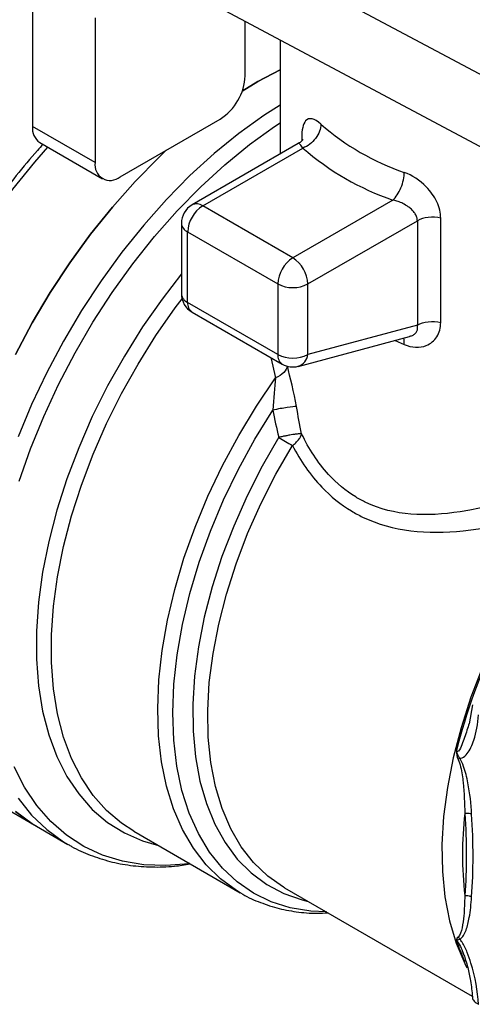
# Model space of a CAD drawing. Header units: inches. Extents: x 0.2 to 10.8, y 0.2 to 8.2.
# Tile 12 of 15: x 7.7 to 8.2, y 6.3 to 7.4. Entities that reach past the tile are written whole.
import ezdxf

# ---------------------------------------------------------------- set-up
doc = ezdxf.new("R2010")
doc.units = ezdxf.units.IN
doc.header["$MEASUREMENT"] = 0

msp = doc.modelspace()

# ---------------------------------------------------------------- linework, layer by layer
for p, q in [((8.2899, 7.2553), (7.8143, 7.509)), ((8.2899, 7.175), (7.8143, 7.4287)), ((7.7258, 7.3937), (7.7258, 7.233)), ((7.7954, 7.3536), (7.7954, 7.1928)), ((7.9625, 7.2893), (7.9625, 7.3496)), ((8.0013, 7.3289), (8.0013, 7.2022)), ((7.9764, 7.2827), (8.0013, 7.296)), ((7.9592, 7.2723), (7.9764, 7.2827)), ((7.8233, 7.1768), (7.9346, 7.241)), ((7.7954, 7.1928), (7.7258, 7.233)), ((8.0253, 7.2202), (8.0253, 7.2168)), ((7.734, 7.215), (7.8036, 7.1748)), ((8.0215, 7.2139), (7.9033, 7.1457)), ((7.9151, 7.1445), (8.0266, 7.2089)), ((8.1268, 7.151), (8.0154, 7.0867)), ((8.0154, 7.0867), (7.9151, 7.1445)), ((8.0321, 7.0577), (8.1539, 7.1281)), ((8.1539, 7.1281), (8.1539, 7.012)), ((8.1799, 7.0148), (8.1799, 7.131)), ((7.8915, 7.1252), (7.8915, 7.0468)), ((7.8984, 7.1156), (7.9987, 7.0577)), ((7.8984, 7.0372), (7.8984, 7.1156)), ((7.9987, 7.0577), (7.9987, 6.9793)), ((8.0321, 6.9793), (8.0321, 7.0577)), ((7.9987, 6.9793), (7.8984, 7.0372)), ((7.9033, 7.0264), (8.0036, 6.9685)), ((8.1539, 7.012), (8.0321, 6.9793)), ((8.0215, 6.9661), (8.1451, 6.9993)), ((8.1293, 6.995), (8.1394, 6.9904)), ((7.9909, 6.9758), (7.996, 6.9532)), ((8.2151, 6.5899), (8.2114, 6.5686)), ((7.644, 6.5045), (7.7303, 6.4547)), ((7.7303, 6.4547), (7.7652, 6.4346)), ((7.8384, 6.4491), (7.9568, 6.3807)), ((8.0063, 6.3863), (8.215, 6.2658)), ((7.9568, 6.3807), (7.9558, 6.3813))]:
    msp.add_line(p, q)
at = {"flags": 128}
for points in [[(8.0013, 7.296), (7.9764, 7.2827), (7.9592, 7.2723)], [(8.0013, 7.2567), (7.9832, 7.2451), (7.9554, 7.2252), (7.928, 7.2028), (7.901, 7.1783), (7.8748, 7.1517), (7.8495, 7.1232), (7.8252, 7.093), (7.8022, 7.0613), (7.7805, 7.0283), (7.7603, 6.9942), (7.7417, 6.9593), (7.7248, 6.9237), (7.7099, 6.8877)], [(7.711, 6.8384), (7.7236, 6.8745), (7.7383, 6.9105), (7.7548, 6.9461), (7.7731, 6.9811), (7.7931, 7.0153), (7.8146, 7.0484), (7.8376, 7.0802), (7.8617, 7.1104), (7.8869, 7.139), (7.913, 7.1657), (7.9399, 7.1903), (7.9673, 7.2127), (7.9951, 7.2327), (8.0013, 7.2368)], [(7.6112, 6.5293), (7.6037, 6.5371), (7.5887, 6.5558), (7.5757, 6.5769), (7.5647, 6.6004), (7.5558, 6.6259), (7.5491, 6.6535), (7.5446, 6.6828), (7.5424, 6.7138), (7.5424, 6.7461), (7.5446, 6.7797), (7.5491, 6.8142), (7.5558, 6.8495), (7.5647, 6.8854), (7.5757, 6.9215), (7.5887, 6.9576), (7.6037, 6.9936), (7.6205, 7.0292), (7.6391, 7.0642), (7.6593, 7.0983), (7.681, 7.1313), (7.7041, 7.163), (7.7284, 7.1931), (7.7429, 7.2098)], [(7.8746, 7.2064), (7.8662, 7.1984), (7.84, 7.1718), (7.8147, 7.1433), (7.7904, 7.1131), (7.7673, 7.0814), (7.7456, 7.0484), (7.7254, 7.0144), (7.7068, 6.9794)], [(7.7068, 6.9794), (7.7254, 7.0144), (7.7456, 7.0484), (7.7673, 7.0814), (7.7904, 7.1131), (7.8147, 7.1433), (7.84, 7.1718), (7.8662, 7.1984), (7.8746, 7.2064)], [(7.8915, 7.0689), (7.8699, 7.041), (7.8482, 7.0099), (7.828, 6.9776), (7.8093, 6.9443), (7.7923, 6.9103), (7.7772, 6.8757), (7.764, 6.8409), (7.7529, 6.8061), (7.7439, 6.7715), (7.7371, 6.7374), (7.7326, 6.704), (7.7303, 6.6716), (7.7303, 6.6405), (7.7326, 6.6107), (7.7371, 6.5826), (7.7439, 6.5564), (7.7529, 6.5322), (7.764, 6.5102), (7.7772, 6.4906), (7.7923, 6.4735), (7.8093, 6.459), (7.828, 6.4473), (7.8482, 6.4384), (7.8659, 6.4332)], [(7.8384, 6.4491), (7.8248, 6.458), (7.8081, 6.4723), (7.7932, 6.4891), (7.7802, 6.5084), (7.7693, 6.5301), (7.7604, 6.5539), (7.7537, 6.5797), (7.7492, 6.6074), (7.747, 6.6367), (7.747, 6.6674), (7.7492, 6.6993), (7.7537, 6.7321), (7.7604, 6.7657), (7.7693, 6.7998), (7.7802, 6.8341), (7.7932, 6.8683), (7.8081, 6.9024), (7.8248, 6.9359), (7.8432, 6.9687), (7.8631, 7.0005), (7.8845, 7.0311), (7.8922, 7.0413)], [(7.9558, 6.3813), (7.9526, 6.3833), (7.9349, 6.3962), (7.9189, 6.4119), (7.9048, 6.4302), (7.8927, 6.451), (7.8827, 6.474), (7.8749, 6.4992), (7.8694, 6.5263), (7.8661, 6.5552), (7.8651, 6.5856), (7.8664, 6.6174), (7.87, 6.6502), (7.8759, 6.6839), (7.884, 6.7181), (7.8942, 6.7527), (7.9066, 6.7874), (7.9209, 6.8219), (7.9372, 6.856), (7.9552, 6.8894), (7.9748, 6.9219), (7.996, 6.9532)], [(8.0527, 6.3595), (8.0353, 6.3603), (8.0126, 6.364), (7.9913, 6.3706), (7.9715, 6.3803), (7.9533, 6.3928), (7.937, 6.4081), (7.9226, 6.426), (7.9103, 6.4465), (7.9, 6.4694), (7.892, 6.4944), (7.8863, 6.5215), (7.8829, 6.5504), (7.8818, 6.5808), (7.8831, 6.6126), (7.8867, 6.6455), (7.8926, 6.6792), (7.9008, 6.7136), (7.9112, 6.7483), (7.9237, 6.783), (7.9383, 6.8176), (7.9548, 6.8517), (7.973, 6.885), (7.993, 6.9175)], [(7.9997, 6.8872), (7.9813, 6.855), (7.9645, 6.822), (7.9496, 6.7885), (7.9366, 6.7547), (7.9257, 6.7209), (7.9169, 6.6873), (7.9104, 6.6542), (7.9061, 6.6218), (7.9041, 6.5905), (7.9044, 6.5604), (7.9071, 6.5318), (7.912, 6.5049), (7.9192, 6.4799), (7.9286, 6.4571), (7.94, 6.4365), (7.9536, 6.4183), (7.969, 6.4028), (7.9863, 6.39), (8.0052, 6.38), (8.0257, 6.3728), (8.0325, 6.3712)], [(8.0063, 6.3863), (8.005, 6.3871), (7.9875, 6.3993), (7.9718, 6.4143), (7.9581, 6.4319), (7.9464, 6.452), (7.9367, 6.4744), (7.9293, 6.499), (7.9242, 6.5255), (7.9213, 6.5538), (7.9208, 6.5836), (7.9225, 6.6146), (7.9266, 6.6467), (7.933, 6.6795), (7.9416, 6.7129), (7.9523, 6.7465), (7.9651, 6.7801), (7.9799, 6.8134), (7.9965, 6.8462), (8.0149, 6.8782)], [(8.3411, 6.8186), (8.3183, 6.7906), (8.2968, 6.761), (8.2767, 6.7301), (8.2582, 6.6981), (8.2413, 6.6652), (8.2264, 6.6318), (8.2134, 6.5981), (8.2025, 6.5643), (8.1938, 6.5308), (8.1873, 6.4978), (8.1831, 6.4656), (8.1812, 6.4344), (8.1817, 6.4045), (8.1845, 6.3761), (8.1896, 6.3494), (8.197, 6.3247), (8.2066, 6.3021), (8.2091, 6.2972)], [(7.9007, 6.4132), (7.8999, 6.4131), (7.8742, 6.411), (7.8495, 6.412), (7.8259, 6.4159), (7.8037, 6.4227), (7.7829, 6.4323), (7.7637, 6.4448), (7.7463, 6.46), (7.7307, 6.4778), (7.717, 6.4981), (7.7054, 6.5208)], [(7.7099, 6.4859), (7.7248, 6.4672), (7.7417, 6.451), (7.7603, 6.4375), (7.7654, 6.4344)], [(7.7068, 6.4711), (7.7254, 6.4576), (7.7303, 6.4547)], [(7.7303, 6.4547), (7.7254, 6.4576), (7.7068, 6.4711)]]:
    msp.add_lwpolyline(points, dxfattribs=at)
for centre, radius, start, end in [((7.902, 7.292), 0.0605, 302.6055, 357.3945), ((7.7446, 7.2306), 0.0189, 172.7442, 235.9436), ((8.2287, 7.4437), 0.2767, 228.8375, 251.1679), ((8.2232, 7.4338), 0.2988, 228.8375, 251.1679), ((7.8124, 7.1901), 0.0172, 170.786, 309.2033), ((7.9151, 7.1252), 0.0236, 119.9973, 180), ((7.9347, 7.114), 0.0363, 122.6055, 177.3945), ((7.9082, 7.1349), 0.0119, 54.3824, 114.3071), ((7.9033, 7.1264), 0.0119, 185.6948, 245.6253), ((8.0349, 7.0561), 0.0363, 122.6055, 177.3945), ((7.9958, 7.0561), 0.0363, 2.6055, 57.3945), ((8.0154, 7.09), 0.0363, 242.6097, 297.3903), ((7.9151, 7.0468), 0.0236, 180, 240.0027), ((7.9033, 7.048), 0.0119, 185.6948, 245.6253), ((7.9104, 7.0361), 0.012, 174.669, 234.0188), ((8.0103, 6.9781), 0.0117, 173.8462, 234.8417), ((8.0154, 7.0116), 0.0363, 242.6097, 297.3903), ((8.016, 6.9814), 0.0162, 289.6861, 352.7234), ((8.0154, 6.989), 0.0236, 240.0027, 284.9958), ((8.3299, 7.4214), 0.628, 238.2829, 239.8947), ((8.828, 6.3814), 0.6499, 154.4499, 165.9844), ((8.5817, 6.4233), 0.3777, 173.0692, 186.9308), ((8.3969, 6.395), 0.2107, 198.8109, 205.4343)]:
    msp.add_arc(centre, radius, start, end)
for points, knots in [([(8.0466, 7.2354), (8.0395, 7.2419), (8.0287, 7.2446), (8.0253, 7.2291), (8.0253, 7.2202)], [0, 0, 0, 0, 0.1095943, 0.19179, 0.19179, 0.19179, 0.19179]), ([(8.0466, 7.2354), (8.0466, 7.2304), (8.0444, 7.2246), (8.037, 7.2147), (8.0318, 7.2108), (8.0266, 7.2089)], [0, 0, 0, 0, 0.5, 0.5, 1, 1, 1, 1]), ([(8.027, 7.2184), (8.027, 7.2185), (8.0268, 7.2187), (8.0253, 7.2165), (8.0228, 7.2148), (8.0215, 7.2139)], [0, 0, 0, 0, 0.228546, 0.617092, 1, 1, 1, 1]), ([(7.7375, 7.213), (7.7354, 7.2107), (7.7252, 7.1998), (7.7077, 7.1784), (7.6852, 7.149), (7.664, 7.1183), (7.644, 7.0865), (7.6255, 7.0538), (7.6085, 7.0204), (7.5931, 6.9864), (7.5795, 6.9522), (7.5676, 6.9178), (7.5576, 6.8834), (7.5495, 6.8494), (7.5434, 6.8157), (7.5394, 6.7828), (7.5374, 6.7506), (7.5374, 6.7195), (7.5396, 6.6895), (7.5439, 6.6609), (7.5502, 6.6339), (7.5587, 6.6086), (7.5691, 6.5852), (7.5815, 6.5639), (7.5948, 6.5456), (7.6048, 6.5356), (7.6093, 6.531)], [0, 0, 0, 0, 0.01098, 0.05431, 0.097623, 0.140926, 0.184221, 0.227514, 0.270809, 0.31411, 0.357422, 0.400749, 0.444097, 0.48747, 0.530871, 0.574304, 0.61777, 0.661266, 0.704786, 0.748313, 0.791813, 0.835245, 0.878554, 0.921676, 0.964553, 1, 1, 1, 1]), ([(8.0266, 7.2089), (8.0255, 7.2104), (8.0233, 7.2135), (8.022, 7.2146), (8.0215, 7.2139), (8.0215, 7.2139)], [0, 0, 0, 0, 0.4925718, 0.9886372, 1, 1, 1, 1]), ([(8.1268, 7.151), (8.1301, 7.154), (8.1334, 7.1591), (8.138, 7.1705), (8.1394, 7.1768), (8.1394, 7.1818)], [0, 0, 0, 0, 0.5, 0.5, 1, 1, 1, 1]), ([(8.1799, 7.131), (8.1799, 7.1368), (8.1768, 7.1493), (8.1625, 7.1692), (8.1478, 7.1788), (8.1394, 7.1818)], [0, 0, 0, 0, 0.0547811, 0.1095621, 0.1917337, 0.1917337, 0.1917337, 0.1917337]), ([(8.1539, 7.1281), (8.1539, 7.1287), (8.1538, 7.1299), (8.1534, 7.1318), (8.1526, 7.1338), (8.1513, 7.1362), (8.149, 7.1392), (8.1458, 7.1422), (8.1415, 7.1452), (8.1367, 7.1478), (8.1315, 7.1499), (8.1282, 7.1507), (8.1268, 7.151)], [0, 0, 0, 0, 0.056185, 0.113915, 0.173506, 0.235247, 0.349081, 0.482198, 0.580676, 0.742245, 0.888973, 1, 1, 1, 1]), ([(8.1799, 7.131), (8.1756, 7.132), (8.1707, 7.1323), (8.1615, 7.1313), (8.1572, 7.13), (8.1539, 7.1281)], [0, 0, 0, 0, 0.5, 0.5, 1, 1, 1, 1]), ([(8.1394, 6.9904), (8.1477, 6.9869), (8.1625, 6.9861), (8.177, 6.998), (8.1799, 7.009), (8.1799, 7.0148)], [0, 0, 0, 0, 0.0813558, 0.135593, 0.1898301, 0.1898301, 0.1898301, 0.1898301]), ([(8.145, 6.9996), (8.1462, 6.9998), (8.1487, 7.0003), (8.1515, 7.0025), (8.1535, 7.0052), (8.1544, 7.0085), (8.1541, 7.0108), (8.1539, 7.012)], [0, 0, 0, 0, 0.173487, 0.377768, 0.580225, 0.785958, 1, 1, 1, 1]), ([(8.1539, 7.012), (8.1572, 7.0139), (8.1615, 7.0152), (8.1707, 7.0162), (8.1756, 7.0159), (8.1799, 7.0148)], [0, 0, 0, 0, 0.5, 0.5, 1, 1, 1, 1]), ([(8.1394, 6.9904), (8.1394, 6.9924), (8.1395, 6.9954), (8.1386, 6.997), (8.1384, 6.9975)], [0, 0, 0, 0, 0.696945, 1, 1, 1, 1]), ([(8.0252, 6.8911), (8.0248, 6.8911), (8.0241, 6.8911), (8.0227, 6.8911), (8.0211, 6.8909), (8.0187, 6.8906), (8.0156, 6.8903), (8.0118, 6.8896), (8.008, 6.8889), (8.0039, 6.8881), (8.0012, 6.8875), (7.9997, 6.8872)], [0, 0, 0, 0, 0.0998407, 0.1782735, 0.2501422, 0.3567887, 0.5000946, 0.6081794, 0.7500436, 0.8625799, 1, 1, 1, 1]), ([(8.0149, 6.8782), (8.0156, 6.8787), (8.017, 6.8797), (8.0194, 6.8818), (8.022, 6.8845), (8.0238, 6.8873), (8.0248, 6.8896), (8.0251, 6.8906), (8.0252, 6.8911)], [0, 0, 0, 0, 0.132661, 0.25019, 0.499998, 0.749806, 0.874511, 1, 1, 1, 1]), ([(8.3752, 6.8647), (8.3174, 6.8377), (8.2184, 6.7969), (8.1233, 6.8), (8.0776, 6.8248), (8.0505, 6.8475), (8.0331, 6.8745), (8.0252, 6.8911)], [4.659336, 4.659336, 4.659336, 4.659336, 5.178575, 5.524735, 5.568005, 5.697814, 5.870894, 5.870894, 5.870894, 5.870894]), ([(8.0149, 6.8782), (8.0238, 6.8612), (8.0429, 6.8334), (8.0723, 6.8096), (8.1217, 6.7826), (8.2084, 6.7759), (8.2956, 6.8014), (8.3411, 6.8185)], [4.791493, 4.791493, 4.791493, 4.791493, 4.964573, 5.094383, 5.137653, 5.483813, 5.870894, 5.870894, 5.870894, 5.870894]), ([(8.2011, 6.5303), (8.202, 6.5303), (8.2054, 6.531), (8.2114, 6.537), (8.2183, 6.5527), (8.2213, 6.5685), (8.222, 6.5786)], [0.1163273, 0.1163273, 0.1163273, 0.1163273, 0.1266475, 0.1594223, 0.224972, 0.3232965, 0.3232965, 0.3232965, 0.3232965]), ([(8.2114, 6.5691), (8.2106, 6.5666), (8.2082, 6.5582), (8.2044, 6.5481), (8.2012, 6.5396), (8.1989, 6.5379), (8.1984, 6.5378), (8.198, 6.538), (8.1977, 6.5383), (8.1975, 6.5386), (8.1974, 6.5388)], [0, 0, 0, 0, 0.205946, 0.685058, 0.921278, 0.952032, 0.964101, 0.975311, 0.986935, 1, 1, 1, 1]), ([(8.1974, 6.5388), (8.1974, 6.5388), (8.1974, 6.5387), (8.197, 6.5353), (8.1979, 6.532), (8.1992, 6.5291)], [-0.02794877, -0.02794877, -0.02794877, -0.02794877, -0.02768405, -0.02768405, 0, 0, 0, 0]), ([(8.2011, 6.5303), (8.1996, 6.5327), (8.1985, 6.5349), (8.1974, 6.5387), (8.1974, 6.5388), (8.1974, 6.5388)], [-0.02794877, -0.02794877, -0.02794877, -0.02794877, -0.00026473, -0.00026473, 0, 0, 0, 0]), ([(8.2011, 6.5303), (8.2008, 6.5301), (8.2002, 6.5298), (8.1995, 6.5293), (8.1992, 6.5291)], [0, 0, 0, 0, 0.571429, 1, 1, 1, 1]), ([(8.1992, 6.5291), (8.2015, 6.5239), (8.2034, 6.5149), (8.206, 6.4945), (8.2064, 6.4801), (8.2067, 6.4688)], [0, 0, 0, 0, 0.0510557, 0.0765836, 0.1786951, 0.1786951, 0.1786951, 0.1786951]), ([(8.2143, 6.4681), (8.2136, 6.4795), (8.2122, 6.4941), (8.2076, 6.5151), (8.2045, 6.5245), (8.2011, 6.5303)], [0, 0, 0, 0, 0.1021115, 0.1276393, 0.1786951, 0.1786951, 0.1786951, 0.1786951]), ([(8.2143, 6.4681), (8.2135, 6.4685), (8.2111, 6.4692), (8.2082, 6.4691), (8.2067, 6.4688)], [0, 0, 0, 0, 0.428571, 1, 1, 1, 1]), ([(7.7655, 6.4346), (7.7668, 6.4338), (7.7744, 6.4289), (7.7899, 6.4224), (7.8117, 6.4152), (7.8347, 6.4108), (7.8587, 6.4091), (7.881, 6.4096), (7.8954, 6.4119), (7.9014, 6.4128)], [0, 0, 0, 0, 0.033517, 0.201874, 0.370226, 0.539182, 0.709276, 0.880806, 1, 1, 1, 1]), ([(7.9558, 6.3815), (7.9563, 6.3812), (7.9628, 6.3768), (7.9767, 6.3707), (7.9973, 6.3635), (8.0192, 6.3593), (8.0383, 6.3576), (8.0504, 6.3582), (8.0545, 6.3585)], [0, 0, 0, 0, 0.018689, 0.234593, 0.450352, 0.666847, 0.884935, 1, 1, 1, 1]), ([(8.2067, 6.3777), (8.2065, 6.37), (8.206, 6.3573), (8.204, 6.3414), (8.2015, 6.3336), (8.1992, 6.3315)], [0, 0, 0, 0, 0.0765836, 0.1276393, 0.1786951, 0.1786951, 0.1786951, 0.1786951]), ([(8.2011, 6.3291), (8.2045, 6.331), (8.2086, 6.3389), (8.2124, 6.3552), (8.2137, 6.3682), (8.2143, 6.3761)], [0, 0, 0, 0, 0.0510557, 0.1021115, 0.1786951, 0.1786951, 0.1786951, 0.1786951]), ([(8.2067, 6.3777), (8.2082, 6.3779), (8.2111, 6.3777), (8.2135, 6.3766), (8.2143, 6.3761)], [0, 0, 0, 0, 0.571429, 1, 1, 1, 1]), ([(8.1992, 6.3315), (8.1979, 6.3304), (8.197, 6.3292), (8.1974, 6.327), (8.1974, 6.327), (8.1974, 6.327)], [-0.02768405, -0.02768405, -0.02768405, -0.02768405, 0, 0, 0.00026472, 0.00026472, 0.00026472, 0.00026472]), ([(8.1974, 6.327), (8.1974, 6.327), (8.1974, 6.327), (8.1985, 6.3282), (8.1996, 6.3286), (8.2011, 6.3291)], [-0.02768405, -0.02768405, -0.02768405, -0.02768405, -0.02741932, -0.02741932, 0.00026472, 0.00026472, 0.00026472, 0.00026472]), ([(8.1992, 6.3315), (8.1995, 6.3312), (8.2002, 6.3305), (8.2008, 6.3296), (8.2011, 6.3291)], [0, 0, 0, 0, 0.428571, 1, 1, 1, 1]), ([(8.222, 6.2567), (8.221, 6.2714), (8.2178, 6.2908), (8.2096, 6.3145), (8.2054, 6.3235), (8.202, 6.3281), (8.2011, 6.3291)], [0.0303791, 0.0303791, 0.0303791, 0.0303791, 0.1614783, 0.1942531, 0.2270279, 0.2373521, 0.2373521, 0.2373521, 0.2373521]), ([(8.1974, 6.327), (8.1975, 6.327), (8.1977, 6.3271), (8.198, 6.327), (8.1983, 6.3268), (8.1987, 6.3264), (8.1993, 6.3257), (8.2012, 6.3226), (8.203, 6.3182), (8.2044, 6.3146), (8.205, 6.3131)], [0, 0, 0, 0, 0.0291445, 0.0550882, 0.0756714, 0.0960477, 0.1460069, 0.2133055, 0.6903861, 1, 1, 1, 1]), ([(8.2048, 6.3138), (8.2051, 6.313), (8.2061, 6.3104), (8.2079, 6.305), (8.2106, 6.2954), (8.2136, 6.2814), (8.2146, 6.2708), (8.2151, 6.2649)], [0, 0, 0, 0, 0.0437787, 0.150966, 0.3117094, 0.6103152, 1, 1, 1, 1]), ([(8.2152, 6.2648), (8.2152, 6.2647), (8.2148, 6.2631), (8.2168, 6.26), (8.2203, 6.2578), (8.222, 6.2567)], [0, 0, 0, 0, 0.045037, 0.522519, 1, 1, 1, 1])]:
    msp.add_open_spline(points, degree=3, knots=knots)
for points in [[(8.0093, 6.9664), (8.0089, 6.9641), (8.0061, 6.9591), (7.9997, 6.9549), (7.996, 6.9532)], [(8.0194, 6.9215), (8.0165, 6.9374), (8.0126, 6.9536), (8.0093, 6.9664)], [(7.996, 6.9532), (7.9952, 6.9428), (7.9944, 6.9302), (7.993, 6.9175)], [(8.0194, 6.9215), (8.0177, 6.9215), (8.0103, 6.9207), (7.9985, 6.9186), (7.993, 6.9175)], [(8.0252, 6.8911), (8.0232, 6.9012), (8.0212, 6.9113), (8.0194, 6.9215)], [(7.993, 6.9175), (7.9951, 6.9073), (7.9974, 6.8972), (7.9997, 6.8872)], [(8.2067, 6.4688), (8.2088, 6.4373), (8.2088, 6.4068), (8.2067, 6.3777)], [(8.2143, 6.3761), (8.2164, 6.4055), (8.2164, 6.4363), (8.2143, 6.4681)]]:
    msp.add_open_spline(points, degree=3)

doc.saveas('drawing.dxf')
